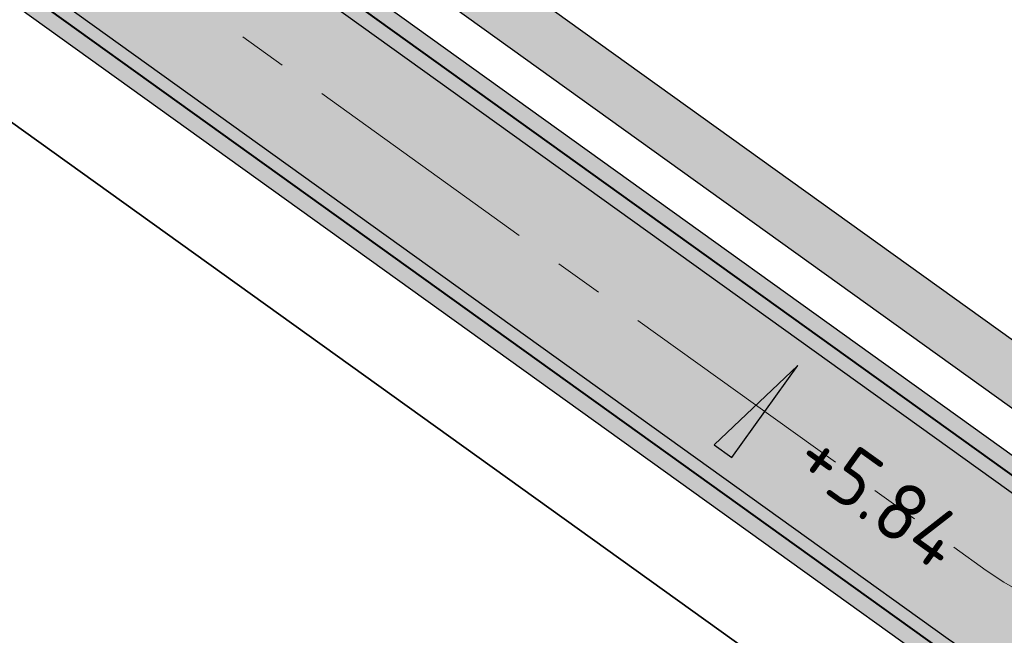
# Model space of a CAD drawing. Header units: metres. Extents: x 207669 to 209690, y 476021 to 477293.
# Tile 6 of 49: x 208046 to 208076, y 476840 to 476859. Entities that reach past the tile are written whole.
import ezdxf

# ---------------------------------------------------------------- set-up
doc = ezdxf.new("R2010")
doc.units = ezdxf.units.M
doc.linetypes.add('AM-AS', pattern=[16, 10, -2, 2, -2])
doc.layers.get('0').update_dxf_attribs({"linetype": 'CONTINUOUS'})
for name, color, linetype, lineweight, true_color in [('N-WE-AM-AS_WEG-G', 7, 'AM-AS', 18, 0xd60000), ('N-WE-VH-FUNDERING_GRANULAAT-G', 7, 'CONTINUOUS', 40, 0x99004c), ('N-WE-VH-FUNDERING_ZANDBED-BREED-G', 7, 'CONTINUOUS', 30, 0xa57c00), ('N-WE-VH-FUNDERING_ZANDBED_BREED-A', 7, 'CONTINUOUS', 40, 0xa57c00), ('N-WE-VH-FUNDERING_ZANDBED_SMAL-A', 7, 'CONTINUOUS', 40, 0xa4de1b), ('N-WE-VH-FUNDERING_ZANDBED_SMAL-G', 7, 'CONTINUOUS', 30, 0x931077), ('T-WE-AL-HOOGTELABEL_WEG_ASFALT', 7, 'CONTINUOUS', 18, 0x0b05c2)]:
    doc.layers.add(name, color=color, linetype=linetype, lineweight=lineweight, true_color=true_color)
for name, color, linetype, lineweight in [('N-WE-IE-TERREINAFSCHEIDING_KUNSTMATIG_HEKWERK_HOOG-G', 210, 'IE-TERREINAFSCHEIDING-KUNSTMATIG', 35), ('T-WE-VH-KANTVERHARDING_BOUWWEG-G', 60, 'CONTINUOUS', 25), ('T-WE-VH-VERHARDING_ASFALT_BOUWWEG-100MM-A', 252, 'CONTINUOUS', 18), ('T-WE-VH-VERHARDING_ASFALT_BOUWWEG-70MM-A', 252, 'CONTINUOUS', 18), ('T-WE-VH-VERKANTING-S', 7, 'CONTINUOUS', 25)]:
    doc.layers.add(name, color=color, linetype=linetype, lineweight=lineweight)
doc.styles.add('NLCS-ISO-M200-T18', font='NLCS-ISO.ttf', dxfattribs={"height": 0.36})
doc.linetypes.add('IE-TERREINAFSCHEIDING-KUNSTMATIG', pattern='A,4,[82,NLCS.shx,S=0.75,R=90,X=0,Y=0],4,-2', length=10)

# ---------------------------------------------------------------- blocks, each defined once
blk = doc.blocks.new('A$C2E540381')
h = blk.add_hatch(color=256)
h.dxf.hatch_style = 1
h.paths.add_polyline_path([(0, 0), (7.001237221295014, 0), (-2.91038304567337e-11, 1.869999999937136)])
at = {"flags": 128}
blk.add_lwpolyline([(0, 0), (7.001237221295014, 0), (-2.91038304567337e-11, 1.869999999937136)], close=True, dxfattribs=at)

msp = doc.modelspace()

# ---------------------------------------------------------------- hatches: boundary and pattern name
at = {"layer": 'N-WE-VH-FUNDERING_ZANDBED_BREED-A', "transparency": 33554559}
h = msp.add_hatch(color=256, dxfattribs=at)
h.dxf.hatch_style = 1
edge = h.paths.add_edge_path(flags=16)
edge.add_arc((208018.7845404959, 476941.9416020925), 23.79784241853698, 2.319868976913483, 68.45130498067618, ccw=False)
edge.add_arc((207992.9401543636, 476940.8946074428), 49.6634275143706, -44.537330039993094, 2.319868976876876, ccw=False)
edge.add_arc((207975.0359779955, 476959.1559325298), 75.23482617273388, 302.0107321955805, 315.1130849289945, ccw=False)
edge.add_line((208014.9163120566, 476895.3606503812), (208013.122737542, 476893.0276360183))
edge.add_arc((208012.7492379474, 476898.1139409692), 5.100000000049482, 234.31241061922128, 274.1998286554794, ccw=False)
edge.add_line((208009.774074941, 476893.9716704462), (207985.8857599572, 476911.1293212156))
edge.add_arc((207988.8317546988, 476915.2309812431), 5.049999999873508, 214.057908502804, 234.31241061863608, ccw=False)
edge.add_line((207984.6479712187, 476912.4028271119), (207974.9491909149, 476926.7505588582))
edge.add_arc((207979.174397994, 476929.6067145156), 5.10000000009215, 174.1134030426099, 214.0579085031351, ccw=False)
edge.add_line((207974.1012911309, 476930.1297697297), (207976.5079837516, 476932.3365274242))
edge.add_line((207976.5079837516, 476932.3365274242), (207987.8577930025, 476944.791240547))
edge.add_arc((208049.9804324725, 476888.2579610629), 83.99544049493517, 116.50385453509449, 137.6969592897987, ccw=False)
edge.add_arc((208020.7404048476, 476946.8945045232), 18.47274637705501, 68.45130498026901, 116.50385453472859, ccw=False)
edge = h.paths.add_edge_path(flags=16)
edge.add_arc((207950.9388624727, 477049.6280640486), 37.53249998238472, 305.8214969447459, 358.8807534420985, ccw=False)
edge.add_arc((208022.9212658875, 476938.7720458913), 94.70726443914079, 121.8779908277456, 149.2630944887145)
edge.add_arc((207938.4936721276, 476988.9750646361), 3.518809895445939, 313.33145217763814, 329.26309448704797, ccw=False)
edge.add_arc((207939.535906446, 476987.870288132), 1.999999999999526, 214.0579085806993, 313.33145217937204, ccw=False)
edge.add_line((207937.878962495, 476986.7502270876), (207937.0909030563, 476984.8804810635))
edge.add_arc((207938.4964469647, 476989.7829749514), 5.099999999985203, 214.0579084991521, 254.0024146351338, ccw=False)
edge.add_line((207934.2712398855, 476986.9268192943), (207909.4248063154, 477023.6829837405))
edge.add_arc((207913.6500133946, 477026.5391393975), 5.09999999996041, 174.1134017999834, 214.0579084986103, ccw=False)
edge.add_line((207908.5769065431, 477027.0621947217), (207910.7629846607, 477028.895780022))
edge.add_arc((207951.2488938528, 477005.1332987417), 46.94426865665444, 128.6299866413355, 149.5899578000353, ccw=False)
edge.add_arc((207862.439417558, 477114.1293349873), 93.65498082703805, 309.4451683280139, 332.8796175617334)
edge.add_arc((207965.0096183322, 477061.8722859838), 21.46109186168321, 30.11757463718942, 153.5374305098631, ccw=False)
edge.add_arc((207952.0866587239, 477053.779186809), 36.7039722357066, -7.647124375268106, 30.923212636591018, ccw=False)
edge = h.paths.add_edge_path(flags=16)
edge.add_arc((207924.3592697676, 477029.9185181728), 85.2596023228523, 121.1031986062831, 145.2237219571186)
edge.add_arc((207852.6855038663, 477079.6890865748), 1.999999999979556, 294.3579977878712, 325.2237219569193, ccw=False)
edge.add_line((207853.5103773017, 477077.8671140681), (207851.2906661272, 477076.0183202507))
edge.add_arc((207851.3290830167, 477081.1181755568), 5.099999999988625, 229.6238971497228, 269.5684026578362, ccw=False)
edge.add_line((207848.0252916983, 477077.2329518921), (207822.9577107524, 477098.549113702))
edge.add_arc((207831.4439198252, 477108.5288058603), 13.10000000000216, 205.0134647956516, 229.6238971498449, ccw=False)
edge.add_line((207819.572589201, 477102.9897166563), (207820.2180752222, 477104.672360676))
edge.add_arc((207833.0127928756, 477108.2725821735), 13.2915911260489, 140.0836640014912, 195.7157219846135, ccw=False)
edge.add_line((207822.8183786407, 477116.8013753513), (207868.0195344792, 477169.9574566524))
edge.add_arc((207886.4104747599, 477151.8822228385), 25.78644531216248, 84.96140506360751, 135.4960267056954, ccw=False)
edge.add_arc((207882.984591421, 477140.0828944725), 37.91560423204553, 49.257470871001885, 81.36805577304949, ccw=False)
edge.add_arc((207894.6428723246, 477152.9501516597), 20.56242125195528, 2.0518782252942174, 50.469494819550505, ccw=False)
edge.add_arc((207879.2698302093, 477153.7302654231), 35.92230591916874, 335.5284907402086, 359.92999724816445, ccw=False)
edge.add_arc((207826.0890470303, 477182.593217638), 96.37526378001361, 304.2401094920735, 333.00668583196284, ccw=False)
edge = h.paths.add_edge_path()
edge.add_arc((207965.005917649, 477061.8894530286), 28.7200000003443, 32.12410697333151, 153.0069464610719)
edge.add_arc((207862.4447317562, 477114.131325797), 86.3800005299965, 309.1708019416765, 333.0069464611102, ccw=False)
edge.add_arc((207951.2488955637, 477005.1333027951), 54.21426865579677, 129.1708019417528, 146.2481467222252)
edge.add_arc((207901.9319495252, 477038.0881400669), 5.100000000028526, 293.9446099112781, 326.2481467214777, ccw=False)
edge.add_line((207904.0018013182, 477033.4270550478), (207901.8935327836, 477032.9882847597))
edge.add_arc((207901.9319495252, 477038.0881400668), 5.099999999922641, 229.6238969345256, 269.5684043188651, ccw=False)
edge.add_line((207898.6281581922, 477034.2029164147), (207860.5092017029, 477066.6172866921))
edge.add_arc((207863.8129930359, 477070.5025103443), 5.099999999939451, 189.6793914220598, 229.6238969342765, ccw=False)
edge.add_line((207858.7855965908, 477069.6450227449), (207858.8798555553, 477071.7964016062))
edge.add_arc((207863.812993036, 477070.5025103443), 5.100000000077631, 146.1675124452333, 165.3031853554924, ccw=False)
edge.add_arc((207924.3521430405, 477029.9253527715), 77.97999999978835, 122.7259849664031, 146.1675124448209, ccw=False)
edge.add_arc((207826.17520426, 477182.6992009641), 103.6199999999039, 302.7259849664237, 331.4867935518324)
edge.add_arc((207879.2491134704, 477153.8665777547), 43.21999999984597, 331.4867935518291, 356.8038714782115)
edge.add_arc((207894.6750815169, 477153.0051778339), 27.76999999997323, 356.8038714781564, 407.9181540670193)
edge.add_arc((207883.0137495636, 477140.0911026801), 45.17000000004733, 47.91815406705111, 74.77564179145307)
edge.add_arc((207886.2699822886, 477152.0559239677), 32.76999999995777, 74.77564179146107, 139.62389708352)
edge.add_line((207861.3055157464, 477173.2844027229), (207816.0074426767, 477120.0143477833))
edge.add_arc((207830.1009010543, 477108.03000671), 18.50000000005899, 139.6238970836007, 229.6238971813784)
edge.add_line((207818.1165600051, 477093.936548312), (207901.3480945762, 477023.1607977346))
edge.add_arc((207895.4530943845, 477016.22833982), 9.099999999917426, 34.05790846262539, 49.62389718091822, ccw=False)
edge.add_line((207902.9921893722, 477021.3246175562), (207979.2186577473, 476908.5602402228))
edge.add_arc((207988.249002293, 476914.664572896), 10.8999999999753, 214.0579084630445, 234.3124106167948)
edge.add_line((207981.8903205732, 476905.8114849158), (208074.1329226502, 476839.5587436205))
edge.add_arc((208081.6583349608, 476850.0362514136), 12.89999999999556, 234.3124106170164, 299.0336792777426)
edge.add_line((208087.9190100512, 476838.757335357), (208106.6218757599, 476849.1388795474))
edge.add_line((208106.6218757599, 476849.1388795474), (208104.8438712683, 476852.3420426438))
edge.add_line((208104.8438712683, 476852.3420426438), (208121.1081889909, 476861.1922391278))
edge.add_line((208121.1081889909, 476861.1922391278), (208119.0545768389, 476864.9610650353))
edge.add_line((208119.0545768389, 476864.9610650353), (208083.0215202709, 476844.9599178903))
edge.add_arc((208080.5463696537, 476849.4190242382), 5.100000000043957, 234.31241061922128, 299.03367927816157, ccw=False)
edge.add_line((208077.5712066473, 476845.2767537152), (208023.5008730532, 476884.1124732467))
edge.add_arc((208026.4760360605, 476888.2547437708), 5.10000000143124, 194.3679054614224, 234.3124106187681, ccw=False)
edge.add_line((208021.5355522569, 476886.9891925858), (208021.4536448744, 476889.1410771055))
edge.add_arc((208026.4760360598, 476888.2547437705), 5.099999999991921, 125.81933538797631, 169.9916992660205, ccw=False)
edge.add_arc((207976.3685280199, 476957.6811223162), 80.51999999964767, 305.8193353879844, 314.6490656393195)
edge.add_arc((207992.9537240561, 476940.8915043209), 56.91999999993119, 314.6490656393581, 362.324848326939)
edge.add_arc((208018.7824468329, 476941.9401127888), 31.0699999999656, 2.324848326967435, 68.30494295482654)
edge.add_arc((208020.7416798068, 476946.864684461), 25.76999999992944, 68.3049429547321, 116.5152425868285)
edge.add_arc((208049.983229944, 476888.2542608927), 91.2700000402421, 116.5152425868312, 137.6969596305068)
edge.add_line((207982.4803595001, 476949.6836951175), (207973.6291480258, 476939.9573776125))
edge.add_arc((207969.8572115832, 476943.3899415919), 5.099999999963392, 278.37862011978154, 317.6969596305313, ccw=False)
edge.add_line((207970.600352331, 476938.3443750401), (207968.4516676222, 476938.4874477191))
edge.add_arc((207969.8572115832, 476943.3899415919), 5.099999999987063, 214.057908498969, 254.0024140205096, ccw=False)
edge.add_line((207965.632004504, 476940.5337859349), (207943.8047829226, 476972.8235285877))
edge.add_arc((207948.0299900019, 476975.6796842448), 5.099999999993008, 174.113402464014, 214.0579084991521, ccw=False)
edge.add_line((207942.9568831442, 476976.2027395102), (207943.6250031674, 476978.2499159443))
edge.add_arc((207948.0299900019, 476975.6796842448), 5.100000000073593, 134.6952792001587, 149.7371965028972, ccw=False)
edge.add_arc((207928.428011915, 476995.4912807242), 22.76999999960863, 314.6952792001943, 329.018669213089)
edge.add_arc((208022.9492039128, 476938.7391286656), 87.4800000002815, 122.98218495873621, 149.0186692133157, ccw=False)
edge.add_arc((207950.9279627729, 477049.7176438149), 44.82000000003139, 302.9821849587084, 355.6324594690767)
edge.add_line((207995.6178079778, 477046.3044143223), (207995.8201418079, 477048.9535967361))
edge.add_line((207995.8201418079, 477048.9535967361), (207995.9330327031, 477050.431691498))
edge.add_arc((207952.0907191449, 477053.7801899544), 43.97000000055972, 355.6324594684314, 392.1241069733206)
at = {"layer": 'N-WE-VH-FUNDERING_ZANDBED_SMAL-A', "transparency": 33554559}
h = msp.add_hatch(color=256, dxfattribs=at)
h.dxf.hatch_style = 1
h.paths.add_polyline_path([(208119.0781781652, 476871.9165880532), (208077.5381863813, 476848.8586638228), (208021.4536448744, 476889.1410771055), (208021.5355522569, 476886.9891925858), (208077.4213901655, 476846.849497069), (208117.6768968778, 476869.1944322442), (208117.5798321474, 476869.3692991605), (208119.7773656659, 476870.5891010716)])
at = {"layer": 'T-WE-VH-VERHARDING_ASFALT_BOUWWEG-100MM-A'}
h = msp.add_hatch(dxfattribs=at)
h.set_pattern_fill('AVH-ASFALT', color=256, scale=1.5, angle=270, pattern_type=2)
h.set_pattern_definition([(329.9999999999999, (207991.0131754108, 476552.5954628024), (0.7500000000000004, 1.299038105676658), []), (29.99999999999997, (207991.0131754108, 476552.5954628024), (-0.7499999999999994, 1.299038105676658), [])])
edge = h.paths.add_edge_path()
edge.add_line((208598.0668640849, 476553.2350907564), (208597.3597609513, 476558.6895641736))
edge.add_arc((208596.3347866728, 476566.6236317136), 7.999999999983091, 167.5645903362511, 277.36107089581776, ccw=False)
edge.add_line((208588.5224716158, 476568.3463427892), (208663.4988565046, 476908.3564285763))
edge.add_arc((208653.7334626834, 476910.5098174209), 9.999999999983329, 347.56459033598, 362.5645903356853)
edge.add_line((208663.7234468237, 476910.9572734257), (208662.2903712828, 476942.9523785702))
edge.add_arc((208670.2823585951, 476943.3103433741), 8.000000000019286, 147.9829078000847, 182.564590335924, ccw=False)
edge.add_line((208663.4992387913, 476947.5517211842), (208673.5813185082, 476963.6757161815))
edge.add_arc((208665.1024187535, 476968.977438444), 9.999999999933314, 327.9829078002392, 372.496370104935)
edge.add_line((208674.8655159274, 476971.1412160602), (208668.8437600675, 476998.3117474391))
edge.add_arc((208700.3297484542, 477005.2899302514), 32.25000000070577, 180.2433118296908, 192.4963701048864, ccw=False)
edge.add_line((208668.080039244, 477005.1529780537), (208667.7931844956, 477072.7019650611))
edge.add_arc((208657.7932746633, 477072.6594992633), 9.999999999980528, 0.2433118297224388, 74.71764475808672)
edge.add_line((208660.4290345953, 477082.3058856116), (208562.4492246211, 477109.0776992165))
edge.add_arc((208570.9495504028, 477140.1872951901), 32.2500000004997, 248.523477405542, 254.717644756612, ccw=False)
edge.add_line((208559.1421820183, 477110.1764879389), (208526.0787293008, 477123.1848806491))
edge.add_arc((208512.2577011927, 477088.0559512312), 37.75000000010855, 68.52347740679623, 83.79289849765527)
edge.add_line((208516.3393283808, 477125.5846445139), (208484.0606572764, 477129.0952783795))
edge.add_arc((208479.9790300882, 477091.5665850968), 37.75000000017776, 83.79289849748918, 100.4526706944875)
edge.add_line((208473.1303026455, 477128.6901279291), (208406.483101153, 477116.394735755))
edge.add_arc((208396.0941313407, 477172.6942189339), 57.24999999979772, 259.3435220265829, 280.4552038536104, ccw=False)
edge.add_line((208385.507451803, 477116.4315784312), (208345.6150227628, 477123.7496831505))
edge.add_arc((208327.0753225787, 477022.6861288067), 102.7499999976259, 79.60489942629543, 92.19224486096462)
edge.add_line((208323.1448724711, 477125.3609264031), (208303.6616430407, 477124.6150972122))
edge.add_arc((208303.0017864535, 477141.8524719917), 17.25000000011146, 263.0200956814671, 272.19224486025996, ccw=False)
edge.add_line((208300.9055455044, 477124.7303145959), (208268.7673296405, 477128.6649498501))
edge.add_arc((208267.5521174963, 477118.7390615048), 9.999999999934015, 83.02009568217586, 168.2771260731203)
edge.add_line((208257.7606997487, 477120.7708436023), (208246.8566065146, 477068.2226239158))
edge.add_arc((208259.3406641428, 477065.6321017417), 12.74999999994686, 168.2771260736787, 171.9901902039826)
edge.add_line((208246.715050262, 477067.4087204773), (208243.1391454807, 477041.9964065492))
edge.add_arc((208235.2171916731, 477043.1111477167), 8.000000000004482, 271.25365755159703, 351.9901902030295, ccw=False)
edge.add_line((208235.3922213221, 477035.113062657), (208066.2421497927, 477031.4113918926))
edge.add_line((208066.2421497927, 477031.4113918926), (208044.2191598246, 477036.8636800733))
edge.add_line((208044.2191598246, 477036.8636800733), (208042.2847942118, 477039.1593672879))
edge.add_line((208042.2847942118, 477039.1593672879), (208002.0779595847, 477042.5937447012))
edge.add_arc((208002.7588222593, 477050.5647186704), 8.000000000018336, 176.3700886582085, 265.117774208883, ccw=False)
edge.add_arc((207951.3573135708, 477053.8338357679), 43.50536122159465, 355.63556999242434, 356.3592230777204, ccw=False)
edge.add_line((207994.7365174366, 477050.5230764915), (207994.4212927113, 477046.3957993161))
edge.add_arc((207950.9279627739, 477049.7176438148), 43.61999999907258, 336.77510252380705, 355.63245947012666, ccw=False)
edge.add_arc((207998.3648879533, 477029.3617471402), 8.00000000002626, 85.11777420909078, 156.7751025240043, ccw=False)
edge.add_line((207999.0457506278, 477037.3327211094), (208046.0630700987, 477033.3166073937))
edge.add_line((208046.0630700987, 477033.3166073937), (208066.4740170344, 477028.2634168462))
edge.add_line((208066.4740170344, 477028.2634168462), (208068.8725253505, 477025.9676380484))
edge.add_line((208068.8725253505, 477025.9676380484), (208238.4872344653, 477029.6794769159))
edge.add_arc((208238.2684474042, 477039.6770832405), 10.00000000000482, 271.253657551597, 351.9901902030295)
edge.add_line((208248.1708896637, 477038.2836567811), (208252.1613935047, 477066.6423359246))
edge.add_arc((208259.3406641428, 477065.6321017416), 7.249999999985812, 168.2771260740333, 171.9901902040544, ccw=False)
edge.add_line((208252.2418862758, 477067.1051437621), (208262.4914142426, 477116.4989297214))
edge.add_arc((208270.3245484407, 477114.8735040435), 8.00000000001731, 83.02009568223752, 168.2771260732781, ccw=False)
edge.add_line((208271.2967181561, 477122.8142147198), (208300.237178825, 477119.2710760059))
edge.add_arc((208303.0017864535, 477141.8524719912), 22.74999999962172, 263.0200956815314, 272.19224486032)
edge.add_line((208303.8720320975, 477119.1191226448), (208323.355261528, 477119.8649518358))
edge.add_arc((208327.0753225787, 477022.6861288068), 97.24999999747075, 79.60489942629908, 92.19224486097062, ccw=False)
edge.add_line((208344.6226300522, 477118.3399551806), (208384.5030026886, 477111.0240621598))
edge.add_arc((208396.0941313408, 477172.6942189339), 62.74999999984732, 259.355239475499, 280.4552038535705)
edge.add_line((208407.4811681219, 477110.9860517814), (208474.128130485, 477123.2813998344))
edge.add_arc((208479.9790300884, 477091.5665850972), 32.24999999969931, 83.79289849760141, 100.45267069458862, ccw=False)
edge.add_line((208483.4659831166, 477123.6275217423), (208515.744654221, 477120.1168878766))
edge.add_arc((208512.257701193, 477088.0559512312), 32.25000000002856, 68.52347740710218, 83.79289849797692, ccw=False)
edge.add_line((208524.0650695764, 477118.0667584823), (208557.128522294, 477105.0583657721))
edge.add_arc((208570.949550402, 477140.1872951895), 37.74999999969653, 248.5234774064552, 254.7176447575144)
edge.add_line((208560.9995566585, 477103.772186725), (208656.4132110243, 477077.7015445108))
edge.add_arc((208654.3046030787, 477069.9844354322), 8.000000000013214, 0.24331182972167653, 74.71764475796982, ccw=False)
edge.add_line((208662.3045309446, 477070.0184080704), (208662.5800888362, 477005.1296218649))
edge.add_arc((208700.3297484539, 477005.2899302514), 37.7500000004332, 180.2433118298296, 192.4963701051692)
edge.add_line((208663.4740566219, 476997.1216697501), (208669.1858799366, 476971.3495730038))
edge.add_arc((208661.3754021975, 476969.6185509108), 8.000000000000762, -32.01709219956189, 12.496370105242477, ccw=False)
edge.add_line((208668.1585220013, 476965.3771731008), (208658.2582133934, 476949.5438796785))
edge.add_arc((208666.7371131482, 476944.242157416), 10.00000000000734, 147.9829078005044, 182.5645903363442)
edge.add_line((208656.7471290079, 476943.794701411), (208658.2083375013, 476911.1714948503))
edge.add_arc((208650.2163501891, 476910.8135300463), 7.999999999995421, -12.43540966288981, 2.564590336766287, ccw=False)
edge.add_line((208658.0286652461, 476909.0908189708), (208582.0786928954, 476564.6656155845))
edge.add_arc((208591.8440867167, 476562.51222674), 9.99999999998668, 167.5645903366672, 277.3976724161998)
edge.add_arc((210001.0809775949, 465708.5369687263), 10935.07777570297, 97.37159738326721, 97.39767241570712, ccw=False)
at = {"layer": 'T-WE-VH-VERHARDING_ASFALT_BOUWWEG-70MM-A'}
h = msp.add_hatch(dxfattribs=at)
h.set_pattern_fill('AVH-BASALTON', color=256, angle=270, pattern_type=2)
h.set_pattern_definition([(270, (207987.6846217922, 477030.1940064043), (0.8659999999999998, -1.5), [1, -2]), (29.99999999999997, (207987.6846217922, 477030.1940064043), (0.8660381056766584, 1.499977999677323), [1, -2]), (329.9999999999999, (207987.6846217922, 477029.1940064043), (1.732038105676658, -2.200032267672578e-05), [1, -2])])
h.paths.add_polyline_path([(207979.9642825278, 476909.0642676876, 0.08860774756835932), (207982.4153493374, 476906.5424738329), (208074.6579514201, 476840.2897325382, 0.2901540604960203), (208087.4822068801, 476839.5442298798), (208106.1850962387, 476849.9257594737), (208103.2731425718, 476855.171788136), (208083.4099652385, 476844.1461808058, -0.2901543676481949), (208076.9978315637, 476844.5189288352), (208022.6760454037, 476883.5352527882, -0.5128048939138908), (208022.6735853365, 476893.2800037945, 0.03899533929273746), (208032.1116530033, 476901.2509316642, 0.2110784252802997), (208048.6278607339, 476943.1517930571, 0.2961190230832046), (208029.8243881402, 476969.6942554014, 0.2135158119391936), (208009.772750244, 476968.8503044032, 0.09268673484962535), (207983.3678739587, 476948.8760330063), (207974.4330391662, 476939.0578244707, -0.4857844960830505), (207965.0246350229, 476939.7359519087), (207942.8520466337, 476972.5366072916, -0.3607678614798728), (207943.6020152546, 476980.1610973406, 0.06252926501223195), (207946.9207294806, 476984.387934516, -0.1140968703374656), (207974.6737415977, 477013.1274485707, 0.2338587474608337), (207994.4212927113, 477046.3957993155), (207994.7365174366, 477050.5230764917, 0.1605842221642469), (207988.3125578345, 477076.5233494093, 0.5824978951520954), (207940.4839035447, 477074.380298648, -0.1043814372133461), (207917.7632647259, 477046.2334878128, 0.0750150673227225), (207907.1276252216, 477034.5242228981, -0.4489299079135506), (207898.2472954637, 477033.2797499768), (207859.6681189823, 477066.0854670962, -0.381082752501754), (207858.5701924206, 477073.9958346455, -0.1026960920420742), (207881.5457002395, 477096.5367696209, 0.1261556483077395), (207916.17238607, 477133.8078554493, 0.1109181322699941), (207921.2037527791, 477151.5237929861, 0.2268011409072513), (207912.4820694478, 477172.7251190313, 0.117727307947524), (207894.5602457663, 477182.5179730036, 0.2907551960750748), (207862.2196860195, 477172.5070400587), (207817.1807338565, 477119.5417085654, 0.4142135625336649), (207819.2328479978, 477094.1687144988), (207902.9723610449, 477022.9610053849)])
h.paths.add_polyline_path([(207933.4971353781, 476986.3756419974), (207908.6460157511, 477023.1387386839, -0.3327596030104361), (207908.9913344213, 477030.3205219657, 0.02629151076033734), (207910.3951778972, 477032.2141499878, -0.07558467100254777), (207920.289801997, 477043.1324219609, 0.104381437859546), (207944.0481497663, 477072.5647687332, -0.5824978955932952), (207984.9249647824, 477074.3963295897, -0.1605842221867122), (207990.7481332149, 477050.8276931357), (207990.4329084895, 477046.7004159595, -0.2338587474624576), (207972.4962286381, 477016.4828080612, 0.1134968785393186), (207943.6046455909, 476986.6350936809, -0.5476258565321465)], flags=16)
h.paths.add_polyline_path([(207986.32625549, 476946.1838259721, -0.09268673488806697), (208011.5584937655, 476965.2710418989, -0.2135158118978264), (208028.3457217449, 476965.9775975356, -0.2961190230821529), (208044.6311531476, 476942.9895325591, -0.2110784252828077), (208029.3006028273, 476904.0966296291, -0.04205109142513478), (208019.5889756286, 476895.9956677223, 0.03919080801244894), (208016.8801836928, 476893.7622372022, -0.3624006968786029), (208009.2124471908, 476893.2054081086), (207985.3315629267, 476910.3577218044, -0.0886077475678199), (207983.860922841, 476911.8707981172), (207974.2451368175, 476926.0957536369, -0.3460902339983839), (207974.7783963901, 476933.4942473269)], flags=16)
h.paths.add_polyline_path([(207847.4134532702, 477076.5061948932), (207822.3422986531, 477097.8253955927, -0.4142135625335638), (207820.7462098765, 477117.5599465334), (207865.2669202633, 477169.915831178, -0.2907551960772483), (207893.5098481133, 477178.6583532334, -0.1177273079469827), (207909.8013034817, 477169.7563661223, -0.2268011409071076), (207917.209974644, 477151.7468091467, -0.1109181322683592), (207912.6575576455, 477135.717300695, -0.1261556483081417), (207879.3832126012, 477099.9018323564, 0.0974953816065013), (207856.2151719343, 477077.6355777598, -0.4419701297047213)], flags=16)

# ---------------------------------------------------------------- linework, layer by layer
at = {"layer": 'N-WE-AM-AS_WEG-G', "ltscale": 0.75, "flags": 128}
msp.add_lwpolyline([(207822.9438497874, 477094.1634701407), (207904.7769850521, 477024.5768451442), (207982.7128544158, 476909.2836936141), (208075.8278914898, 476842.4043306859, 0.2901543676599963), (208085.4460920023, 476841.8452086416)], format="xyb", dxfattribs=at)
at = {"layer": 'N-WE-IE-TERREINAFSCHEIDING_KUNSTMATIG_HEKWERK_HOOG-G', "flags": 128}
msp.add_lwpolyline([(207770.8884271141, 477095.3442389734), (207810.1095525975, 477071.3769726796), (207816.9714566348, 477067.1787741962), (207827.8124503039, 477061.0787171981), (207844.3344498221, 477044.2101672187), (207867.5642186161, 477020.3765344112), (207890.7679384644, 476996.8277555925), (207894.2855795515, 476993.4698702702), (207919.053827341, 476967.866388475), (207943.1172987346, 476943.0761142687), (207966.6406611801, 476918.9412363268), (207982.4240652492, 476903.0248457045), (207986.6423670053, 476898.7047272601), (208071.5469597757, 476837.7224707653)], dxfattribs=at)
at = {"layer": 'N-WE-VH-FUNDERING_GRANULAAT-G', "flags": 128}
msp.add_lwpolyline([(207947.5208640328, 476984.0276033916, -0.06257907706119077), (207944.0913076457, 476979.6604858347, 0.3608239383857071), (207943.3905469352, 476972.5435133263), (207965.2177685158, 476940.2537706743, 0.4857844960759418), (207973.9989457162, 476939.6208517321), (207982.8501575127, 476949.3471695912, -0.09268673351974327), (208009.4602451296, 476969.4766753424, -0.2135158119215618), (208030.0831547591, 476970.3446705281, -0.2961190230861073), (208049.3272845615, 476943.1801886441, -0.2110784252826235), (208032.6035867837, 476900.7529345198, -0.03854603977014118), (208023.1987405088, 476892.7955954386, 0.5122384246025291), (208023.2091904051, 476883.7063682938), (208077.2795239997, 476844.870648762, 0.2901543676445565), (208083.2641820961, 476844.5227506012), (208103.0790131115, 476855.5215219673), (208106.3792139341, 476849.5760468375), (208087.6763482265, 476839.1945026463, -0.2901543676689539), (208074.4246052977, 476839.9648485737), (207982.182003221, 476906.217589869, -0.08860774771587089), (207979.6328937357, 476908.840255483), (207903.4064253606, 477021.6046328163, 0.06802407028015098)], format="xyb", dxfattribs=at)
at = {"layer": 'N-WE-VH-FUNDERING_ZANDBED-BREED-G', "flags": 128}
for points in [[(207902.9921893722, 477021.3246175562), (207979.2186577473, 476908.5602402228, 0.08860774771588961), (207981.8903205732, 476905.8114849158), (208074.1329226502, 476839.5587436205, 0.2901543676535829), (208087.9190100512, 476838.757335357), (208106.6218757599, 476849.1388795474), (208104.8438712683, 476852.3420426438), (208121.1081889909, 476861.1922391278)], [(208119.0545768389, 476864.9610650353), (208083.0215202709, 476844.9599178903, -0.2901543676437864), (208077.5712066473, 476845.2767537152), (208023.5008730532, 476884.1124732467, -0.1760773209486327), (208021.5355522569, 476886.9891925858), (208021.4536448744, 476889.1410771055, -0.1951609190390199), (208023.4913561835, 476892.3901622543, 0.03854603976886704), (208032.9549680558, 476900.3972222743, 0.2110784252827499), (208049.8268730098, 476943.2004712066, 0.2961190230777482), (208030.2679880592, 476970.809252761, 0.2135158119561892), (208009.2370271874, 476969.9240831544, 0.09268673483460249), (207982.4803595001, 476949.6836951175), (207973.6291480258, 476939.9573776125, -0.1732617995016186), (207970.600352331, 476938.3443750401), (207968.4516676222, 476938.4874477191, -0.1760773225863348), (207965.632004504, 476940.5337859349), (207943.8047829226, 476972.8235285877, -0.1760773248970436), (207942.9568831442, 476976.2027395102), (207943.6250031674, 476978.2499159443, -0.06572714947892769), (207944.4429757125, 476979.3050571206, 0.06257907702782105), (207947.9495315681, 476983.7702240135, -0.114096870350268)]]:
    msp.add_lwpolyline(points, format="xyb", dxfattribs=at)
at = {"layer": 'N-WE-VH-FUNDERING_ZANDBED_SMAL-G', "flags": 128}
msp.add_lwpolyline([(208119.0781781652, 476871.9165880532), (208077.5381863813, 476848.8586638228), (208021.4536448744, 476889.1410771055), (208021.5355522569, 476886.9891925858), (208077.4213901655, 476846.849497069), (208117.6768968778, 476869.1944322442), (208117.5798321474, 476869.3692991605), (208119.7773656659, 476870.5891010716)], close=True, dxfattribs=at)
at = {"layer": 'T-WE-VH-KANTVERHARDING_BOUWWEG-G', "flags": 128}
msp.add_lwpolyline([(207902.9723610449, 477022.9610053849), (207979.9642825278, 476909.0642676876, 0.08860774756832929), (207982.4153493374, 476906.5424738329), (208074.6579514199, 476840.2897325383, 0.2901543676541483), (208087.4822187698, 476839.5442364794), (208106.1850962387, 476849.9257594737), (208103.2731425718, 476855.171788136), (208083.4099652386, 476844.1461808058, -0.2901543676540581), (208076.9978315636, 476844.5189288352), (208022.6760454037, 476883.5352527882, -0.5128048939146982), (208022.6735853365, 476893.2800037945, 0.03899533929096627), (208032.1116530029, 476901.2509316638, 0.2110784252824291), (208048.6278607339, 476943.151793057, 0.2961190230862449), (208029.8243881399, 476969.6942554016, 0.2135158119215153), (208009.7727502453, 476968.8503044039, 0.09268673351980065), (207983.3678742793, 476948.8760333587), (207974.4330391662, 476939.0578244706, -0.4857844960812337), (207965.0246350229, 476939.7359519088), (207942.8520466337, 476972.5366072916, -0.3607678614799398), (207943.6020152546, 476980.1610973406, 0.0625292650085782), (207946.9207294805, 476984.3879345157, -0.114096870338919)], format="xyb", dxfattribs=at)

# ---------------------------------------------------------------- block references
at = {"layer": 'T-WE-VH-VERKANTING-S', "xscale": 0.5, "yscale": 0.3599999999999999, "zscale": 0.3599999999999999, "rotation": 54.31241061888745}
msp.add_blockref('A$C2E540381', (208067.9801095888, 476845.8859605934), dxfattribs=at)

# ---------------------------------------------------------------- texts
at = {"layer": 'T-WE-AL-HOOGTELABEL_WEG_ASFALT', "insert": (208072.5581198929, 476844.6860556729), "char_height": 1.8, "attachment_point": 5, "rotation": 324.31241061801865, "style": 'NLCS-ISO-M200-T18', "bg_fill": 1, "box_fill_scale": 1.05, "bg_fill_color": 256, "bg_fill_true_color": 9298298, "bg_fill_transparency": 0}
msp.add_mtext('+5.84', dxfattribs=at)

doc.saveas('drawing.dxf')
